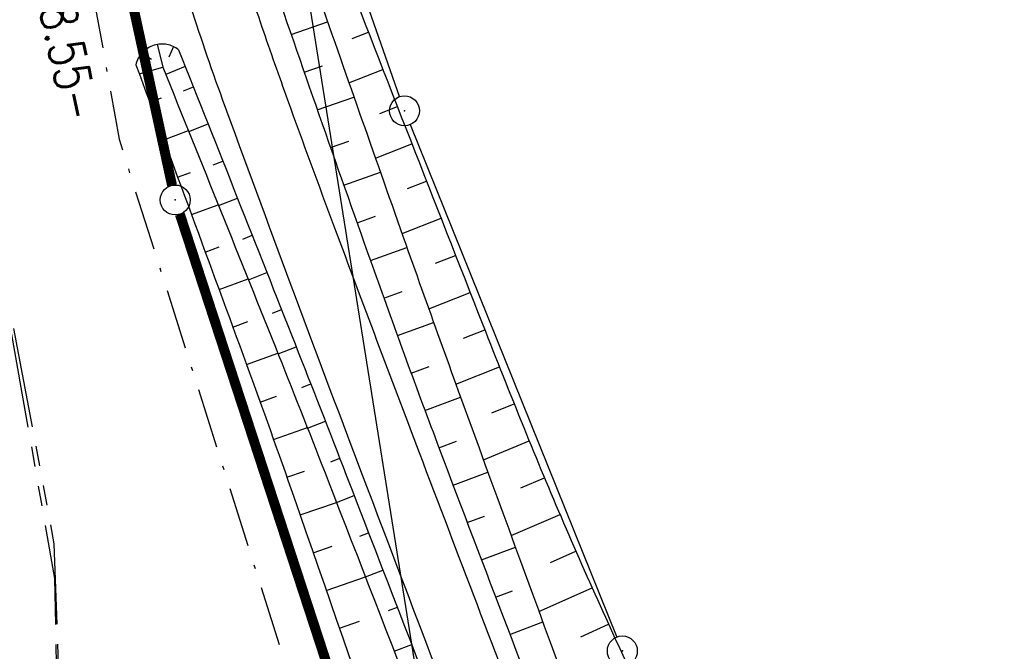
# Model space of a CAD drawing. Extents: x 446740 to 447511, y 442825 to 444215.
# Tile 90 of 94: x 447076 to 447125, y 443810 to 443842. Entities that reach past the tile are written whole.
import ezdxf

# ---------------------------------------------------------------- set-up
doc = ezdxf.new("R2010")
doc.units = 0
doc.header["$LTSCALE"] = 2
doc.header["$MEASUREMENT"] = 0
for name, pattern in [('AUSGEZOGEN', [0]), ('BAB-FM2', [2.6, 1.5, -0.5, 0.1, -0.5]), ('PHANTOMX2', [5, 2.5, -0.5, 0.5, -0.5, 0.5, -0.5])]:
    doc.linetypes.add(name, pattern=pattern)
doc.layers.get('0').update_dxf_attribs({"linetype": 'AUSGEZOGEN'})
for name, color, linetype in [('205-ABSTAND', 8, 'AUSGEZOGEN'), ('205-GRENZL', 8, 'AUSGEZOGEN'), ('205-GRENZL-BAB', 7, 'AUSGEZOGEN'), ('205-GRENZP', 8, 'AUSGEZOGEN'), ('205-GRENZP-BAB', 7, 'AUSGEZOGEN'), ('BAB_FM', 5, 'BAB-FM2'), ('BOESCHG', 250, 'AUSGEZOGEN'), ('FBRTOP', 250, 'AUSGEZOGEN'), ('GRABEN', 250, 'AUSGEZOGEN'), ('Lichtwellenleiter COLT', 46, 'PHANTOMX2'), ('Lichtwellenleiter GLH', 46, 'PHANTOMX2'), ('STRASSE', 250, 'AUSGEZOGEN'), ('STROMLTG', 4, 'AUSGEZOGEN')]:
    doc.layers.add(name, color=color, linetype=linetype)
doc.styles.add('ROMANS', font='romans.shx', dxfattribs={"width": 0.8})

# ---------------------------------------------------------------- blocks, each defined once
blk = doc.blocks.new('GST')
at = {"color": 0}
blk.add_circle((0, 0), 0.75, dxfattribs=at)
blk.add_point((0, 0), dxfattribs=at)

msp = doc.modelspace()

# ---------------------------------------------------------------- linework, layer by layer
at = {"layer": '205-GRENZL'}
for p, q in [((447094.533, 443837.868), (447089.387, 443852.612)), ((447095.061, 443836.465), (447105.41, 443810.795))]:
    msp.add_line(p, q, dxfattribs=at)
at = {"layer": '205-GRENZL-BAB', "const_width": 0.5, "flags": 128}
for points in [[(447079.529, 443850.087), (447083.142, 443833.423)], [(447083.534, 443831.977), (447105.568, 443764.523)]]:
    msp.add_lwpolyline(points, dxfattribs=at)
at = {"layer": 'BAB_FM', "flags": 128}
msp.add_lwpolyline([(447068.363, 443904.719), (447072.235, 443881.978), (447080.486, 443835.731), (447091.899, 443799.743), (447102.4, 443769.403), (447103.766, 443741.276), (447096.969, 443730.422), (447073.729, 443711.697), (447072.383, 443704.87), (447075.273, 443696.844), (447077.284, 443691.093), (447081.863, 443681.701), (447088.041, 443663.733), (447113.34, 443592.99), (447114.702, 443588.905)], dxfattribs=at)
at = {"layer": 'BOESCHG'}
for p, q in [((447089.103, 443840.987), (447090.932, 443841.619)), ((447092.158, 443840.773), (447092.976, 443841.092)), ((447082.395, 443840.49), (447082.678, 443839.336)), ((447083.211, 443840.375), (447082.985, 443839.844)), ((447081.626, 443840.039), (447082.12, 443839.741)), ((447089.758, 443839.097), (447090.674, 443839.415)), ((447081.498, 443839.009), (447082.678, 443839.336)), ((447083.804, 443839.377), (447082.823, 443838.979)), ((447092, 443838.565), (447093.703, 443839.228)), ((447083.72, 443838.164), (447084.209, 443838.359)), ((447082.028, 443837.584), (447082.618, 443837.804)), ((447090.415, 443837.208), (447092.251, 443837.849)), ((447093.546, 443837.02), (447094.429, 443837.365)), ((447083.98, 443836.116), (447084.947, 443836.5)), ((447082.725, 443835.709), (447083.959, 443836.167)), ((447091.076, 443835.32), (447091.994, 443835.642)), ((447093.326, 443834.787), (447095.156, 443835.502)), ((447085.206, 443834.451), (447085.684, 443834.641)), ((447083.42, 443833.834), (447084.064, 443834.072)), ((447091.739, 443833.433), (447093.575, 443834.08)), ((447094.938, 443833.269), (447095.884, 443833.639)), ((447085.475, 443832.407), (447086.421, 443832.781)), ((447084.114, 443831.958), (447085.456, 443832.454)), ((447092.404, 443831.547), (447093.322, 443831.872)), ((447094.657, 443831.011), (447096.613, 443831.776)), ((447086.689, 443830.736), (447087.156, 443830.921)), ((447084.806, 443830.082), (447085.505, 443830.339)), ((447093.073, 443829.662), (447094.904, 443830.313)), ((447096.333, 443829.519), (447097.342, 443829.914)), ((447086.966, 443828.696), (447087.891, 443829.061)), ((447085.497, 443828.205), (447086.949, 443828.738)), ((447093.745, 443827.779), (447094.658, 443828.107)), ((447095.996, 443827.238), (447098.071, 443828.052)), ((447088.168, 443827.02), (447088.626, 443827.201)), ((447086.186, 443826.327), (447086.94, 443826.603)), ((447094.425, 443825.898), (447096.24, 443826.558)), ((447097.737, 443825.771), (447098.801, 443826.19)), ((447088.453, 443824.983), (447089.359, 443825.34)), ((447086.873, 443824.449), (447088.438, 443825.021)), ((447095.112, 443824.02), (447096.013, 443824.351)), ((447097.354, 443823.462), (447099.536, 443824.33)), ((447089.641, 443823.303), (447090.091, 443823.479)), ((447087.555, 443822.569), (447088.368, 443822.862)), ((447095.807, 443822.144), (447097.591, 443822.809)), ((447099.16, 443822.023), (447100.279, 443822.473)), ((447088.228, 443820.686), (447089.918, 443821.286)), ((447089.925, 443821.268), (447090.818, 443821.616)), ((447096.509, 443820.271), (447097.391, 443820.604)), ((447098.732, 443819.68), (447101.029, 443820.619)), ((447091.098, 443819.579), (447091.542, 443819.751)), ((447088.894, 443818.799), (447089.772, 443819.107)), ((447097.215, 443818.4), (447098.959, 443819.06)), ((447100.61, 443818.275), (447101.793, 443818.77)), ((447091.377, 443817.544), (447092.263, 443817.886)), ((447089.551, 443816.911), (447091.376, 443817.545)), ((447097.924, 443816.53), (447098.785, 443816.857)), ((447100.123, 443815.879), (447102.573, 443816.929)), ((447092.542, 443815.85), (447092.984, 443816.02)), ((447090.207, 443815.021), (447091.154, 443815.35)), ((447098.634, 443814.66), (447100.332, 443815.307)), ((447102.094, 443814.535), (447103.368, 443815.093)), ((447090.864, 443813.132), (447092.823, 443813.813)), ((447092.823, 443813.814), (447093.704, 443814.154)), ((447101.517, 443812.072), (447104.178, 443813.265)), ((447099.346, 443812.791), (447100.183, 443813.111)), ((447093.985, 443812.119), (447094.424, 443812.288)), ((447091.52, 443811.243), (447092.533, 443811.595)), ((447100.06, 443810.923), (447101.706, 443811.553)), ((447103.609, 443810.806), (447105.004, 443811.443)), ((447094.268, 443810.085), (447095.144, 443810.423))]:
    msp.add_line(p, q, dxfattribs=at)
at = {"layer": 'BOESCHG', "flags": 128}
for points in [[(447089.421, 443850.438, 0.00074), (447091.073, 443846.001, 0.003212), (447091.462, 443844.981, 0.000764), (447098.704, 443826.434, 0.002744), (447100.756, 443821.287, 0.010868), (447104.845, 443811.789, 0.006132), (447112.66, 443795.211, 0.007852), (447115.814, 443788.979, 0.01571), (447117.535, 443785.942, 0.032276), (447119.494, 443783.148, 0.018946), (447123.298, 443778.758, 0.013724), (447124.247, 443777.797, 0.003156), (447128.512, 443773.762, 0.041169), (447132.389, 443770.695, 0.027862), (447138.682, 443766.999)], [(447086.875, 443848.663, 0.003689), (447087.88, 443844.637, 0.019678), (447088.103, 443843.892, 0.002832), (447093.258, 443829.145, 0.004663), (447096.523, 443820.236, 0.002406), (447103.39, 443802.289, 0.004424), (447107.257, 443792.58, 0.005396), (447108.207, 443790.324, 0.001319), (447112.219, 443781.148, 0.019228), (447117.057, 443771.214, 0.045657), (447119.623, 443767.323, 0.072434), (447120.41, 443766.586, 0.014118), (447125.017, 443763.574, 0.064236), (447130.576, 443761.074, 0.052695), (447137.863, 443759.68)], [(447083.47, 443840.217, 0.120097), (447082.889, 443840.479, 0.120097), (447082.252, 443840.444, 0.132031), (447081.659, 443840.075, 0.132031), (447081.33, 443839.458)], [(447083.47, 443840.217, -0.000754), (447089.304, 443825.478, -0.001694), (447091.867, 443818.909, -0.000371), (447101.202, 443794.688, 0.002291), (447102.728, 443790.774, 0.005759), (447104.352, 443786.798, -0.002927), (447107.591, 443778.996, -0.007014), (447109.764, 443773.452, -0.005971), (447112.147, 443766.876, -0.034722), (447113.309, 443762.616, -0.02253), (447114.337, 443755.895, -0.031507), (447114.568, 443750.627, -0.032295), (447114.137, 443745.5, -0.029249), (447113.254, 443741.293, -0.023692), (447111.622, 443736.245, -0.029377), (447109.17, 443730.737, -0.033794), (447106.452, 443726.255, -0.031294), (447103.36, 443722.394, -0.023849), (447098.771, 443717.806, -0.024522), (447098.09, 443717.246, -0.010089), (447096.347, 443716.003)]]:
    msp.add_lwpolyline(points, format="xyb", dxfattribs=at)
at = {"layer": 'BOESCHG'}
msp.add_lwpolyline([(447081.33, 443839.458, -0.001749), (447086.874, 443824.449, -0.003983), (447089.233, 443817.829, -0.000184), (447099.057, 443789.518, -0.002969), (447099.655, 443787.76, -0.009219), (447100.929, 443783.69, 0.006547), (447102.692, 443777.95, 0.041609), (447105.271, 443771.75, -0.041744), (447107.841, 443765.569, -0.028252), (447108.816, 443761.815, -0.017165), (447109.853, 443755.519, -0.024452), (447110.34, 443749.437, -0.04173), (447110.153, 443745.862, -0.033131), (447109.536, 443742.845, -0.019301), (447107.941, 443737.81, -0.018972), (447107.036, 443735.567, -0.005896), (447103.772, 443728.506, -0.054085), (447100.849, 443723.77, -0.033222), (447095.384, 443717.63)], format="xyb", dxfattribs=at)
at = {"layer": 'FBRTOP', "color": 0, "const_width": 0.5}
msp.add_lwpolyline([(447118.971, 443523.408, 0), (447120.057, 443520.305, 0.000001), (447128.316, 443496.708, -0.000001), (447136.574, 443473.112)], format="xyb", dxfattribs=at)
at = {"layer": 'GRABEN'}
msp.add_lwpolyline([(447090.471, 443842.939, 0.00101), (447094.844, 443830.482, 0.002787), (447098.516, 443820.27, 0.00017), (447108.025, 443794.308, 0.003476), (447108.5, 443793.04, 0.012721), (447109.344, 443790.992, 0.002822), (447113.431, 443781.885, 0.022952), (447118.401, 443772.183, 0.055502), (447121.064, 443768.532, 0.052105), (447121.758, 443767.916, 0.010019), (447125.725, 443765.194, 0.055651), (447131.05, 443762.488, 0.045794), (447138.043, 443760.571)], format="xyb", dxfattribs=at)
at = {"layer": 'GRABEN', "flags": 128}
msp.add_lwpolyline([(447082.678, 443839.336, -0.001108), (447088.479, 443824.918, -0.002547), (447090.956, 443818.628, -0.000426), (447100.209, 443794.718, 0.002351), (447101.901, 443790.396, 0.004238), (447103.597, 443786.227, -0.002351), (447106.682, 443778.722, -0.007748), (447108.839, 443773.159, -0.0066), (447111.182, 443766.559, -0.03599), (447112.329, 443762.178, -0.02537), (447113.182, 443755.816, -0.030457), (447113.287, 443750.982, -0.028242), (447112.789, 443745.793, -0.027599), (447111.823, 443741.2, -0.027765), (447110.364, 443736.768, -0.030851), (447108.262, 443732.248, -0.026044), (447105.182, 443727.212, -0.027227), (447101.776, 443722.782, -0.028021), (447098.012, 443718.869, -0.032561), (447097.452, 443718.412, -0.011881), (447095.812, 443717.303)], format="xyb", dxfattribs=at)
at = {"layer": 'Lichtwellenleiter COLT', "flags": 128}
msp.add_lwpolyline([(447064.422, 443864.573), (447068.91, 443847.52), (447072.67, 443839.81), (447077.26, 443813.73), (447077.84, 443780.36), (447075.72, 443742.94), (447074.53, 443724.68), (447075.39, 443709.36), (447080.92, 443680.16), (447086.78, 443661.15), (447091.97, 443646.45), (447103.37, 443614.36), (447120.37, 443564.47), (447134.53, 443522.63), (447135.945, 443518.731), (447149.92, 443480.21), (447172.73, 443414.51), (447188.84, 443369.58), (447210.94, 443306.43), (447229.77, 443252.99), (447235.06, 443236.42), (447240.37, 443221.29), (447249.63, 443193.81), (447256.61, 443173.59), (447271.46, 443133.27), (447287.88, 443081.86), (447309.84, 443012.75), (447321.17, 442970.28), (447336.85, 442908.82), (447338.173, 442903.098)], dxfattribs=at)
at = {"layer": 'Lichtwellenleiter GLH', "flags": 128}
msp.add_lwpolyline([(447064.425, 443864.352), (447065.727, 443855.302), (447068.997, 443847.784), (447072.274, 443841.889), (447077.231, 443815.469), (447078.194, 443786.822), (447077.093, 443765.202), (447087.419, 443659.693), (447115.326, 443580.92)], dxfattribs=at)
at = {"layer": 'STRASSE'}
for points in [[(447068.931, 443945.908, 0.000002), (447074.525, 443910.767, 0.000014)], [(447056.172, 444006.907, 0.000256), (447057.959, 443995.782, 0.000007), (447066.417, 443943.312, -0.000072), (447067.235, 443938.233, -0.000506), (447069.899, 443921.568, 0.000383), (447073.414, 443899.55, 0.002551), (447074.205, 443894.777, 0.000503), (447078.363, 443870.591, 0.006787), (447082.529, 443848.311, 0.026597), (447083.97, 443842.705, 0.011408), (447085.657, 443837.742, 0.003012), (447092.583, 443819.14, 0.000539), (447102.034, 443794.298, 0.00389), (447103.374, 443790.868, 0.002567), (447104.913, 443787.074, -0.001252), (447108.088, 443779.304, -0.003407), (447110.594, 443773.006, -0.003634)], [(447086.956, 443843.445, 0.006837), (447087.643, 443841.352, 0.003903), (447088.924, 443837.713, 0.002641), (447091.279, 443831.297, 0.001502), (447095.513, 443820.048, 0.000615), (447101.324, 443804.805, 0.001535), (447103.678, 443798.709, 0.000676), (447105.728, 443793.47, 0.002556), (447106.279, 443792.088, 0.000438), (447106.544, 443791.434, 0.000129), (447107.445, 443789.221, 0.002358), (447109.867, 443783.355, -0.005143), (447110.962, 443780.659, -0.002212), (447111.045, 443780.445, -0.000087), (447113.14, 443774.99, -0.000745)]]:
    msp.add_lwpolyline(points, format="xyb", dxfattribs=at)
at = {"layer": 'STROMLTG', "flags": 128}
msp.add_lwpolyline([(447063.135, 444009.459), (447076.104, 443929.08), (447088.686, 443850.851), (447098.591, 443788.777), (447119.945, 443713.693), (447137.296, 443652.546), (447149.05, 443610.868), (447165.811, 443551.77), (447182.94, 443491.245), (447201.137, 443426.258), (447217.472, 443369.186), (447234.498, 443310.938)], dxfattribs=at)

# ---------------------------------------------------------------- block references
at = {"layer": '205-GRENZP', "rotation": 289.2892292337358}
for p in [(447094.781, 443837.16), (447105.69, 443810.1)]:
    msp.add_blockref('GST', p, dxfattribs=at)
at = {"layer": '205-GRENZP-BAB', "rotation": 289.2892292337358}
msp.add_blockref('GST', (447083.301, 443832.69), dxfattribs=at)

# ---------------------------------------------------------------- texts
at = {"layer": '205-ABSTAND', "insert": (447077.697, 443840.966), "char_height": 1.8, "attachment_point": 5, "rotation": 282.2324, "style": 'ROMANS'}
msp.add_mtext('\\A1;-18.55-', dxfattribs=at)

doc.saveas('drawing.dxf')
